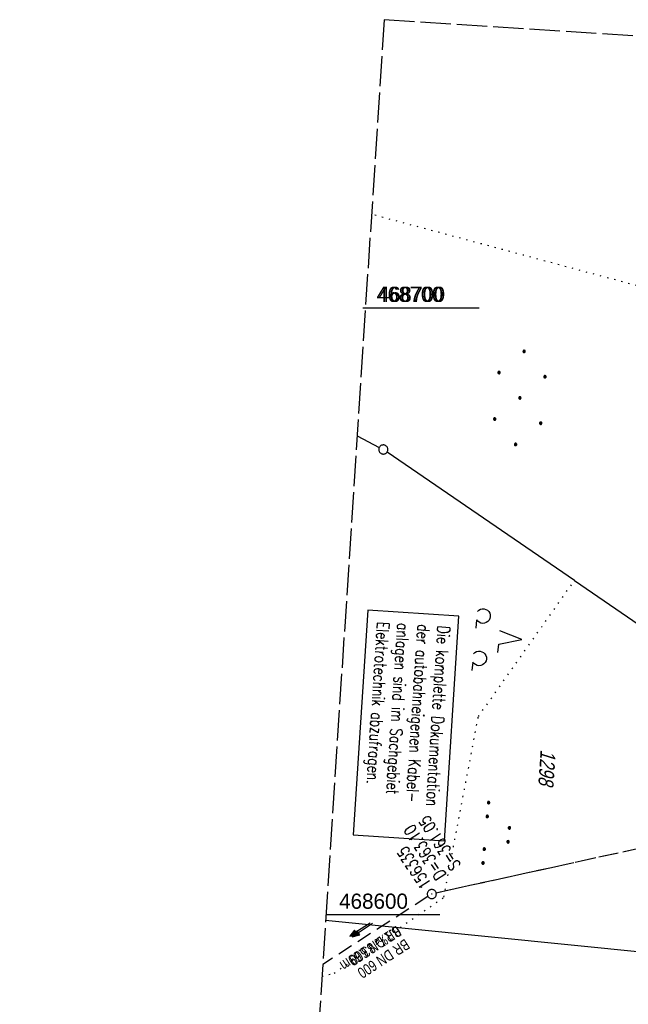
# Model space of a CAD drawing. Extents: x 510891 to 511237, y 467806 to 468748.
# Tile 22 of 28: x 510891 to 510991, y 468585 to 468748. Entities that reach past the tile are written whole.
import ezdxf

# ---------------------------------------------------------------- set-up
doc = ezdxf.new("R2010")
doc.units = 0
doc.header["$LTSCALE"] = 10
doc.header["$MEASUREMENT"] = 0
for name, pattern in [('AUSGEZOGEN', [0]), ('LT00', [0]), ('LT12', [0.4, 0.3, -0.1]), ('LT14', [0.6, 0.5, -0.1]), ('PUNKTX2_STR', [0.6, 0.1, -0.5]), ('STRICHLINIE2', [0.375, 0.25, -0.125])]:
    doc.linetypes.add(name, pattern=pattern)
doc.layers.get('0').update_dxf_attribs({"linetype": 'LT00'})
for name, color, linetype in [('--EK_Halt-Pfeil', 4, 'LT00'), ('--EK_Haltung', 7, 'STRICHLINIE2'), ('--EK_Haltung-Text', 140, 'LT00'), ('--EK_Schacht-Text', 5, 'LT00'), ('--EL_Halt-Pfeil', 4, 'LT00'), ('--EL_Haltung', 182, 'STRICHLINIE2'), ('--EL_Haltung-Text', 182, 'LT00'), ('BAB-KABEL_TEXT_KASTEN', 224, 'Continuous'), ('DFK_FLUR_NR', 250, 'LT00'), ('DFK_GZPKT', 250, 'LT00'), ('DFK_KATASTER', 250, 'LT00'), ('DFK_NUTZUNG', 250, 'LT00'), ('DFK_NUTZUNGSGRENZE', 70, 'PUNKTX2_STR'), ('DL', 182, 'LT12'), ('V098_RASTER', 250, 'LT00'), ('V099_KA_PRUF', 182, 'LT00'), ('V099_RASTER', 250, 'LT00')]:
    doc.layers.add(name, color=color, linetype=linetype)
doc.layers.add('-BLATT_099-RAND', color=7, linetype='LT14', plot=False)
doc.styles.add('Haltungsbeschriftung', font='ARIAL.TTF', dxfattribs={"width": 0.75})
doc.styles.add('ROMANS', font='romans.shx', dxfattribs={"width": 0.8})
doc.styles.add('schachtbeschriftung', font='romans.shx', dxfattribs={"width": 0.75, "height": 2})
doc.styles.get("Standard").update_dxf_attribs({"font": 'ARIAL.TTF'})

# ---------------------------------------------------------------- blocks, each defined once
blk = doc.blocks.new('SYMB7010')
at = {"color": 0, "linetype": 'ByBlock'}
for points in [[(-0.031408, 0.499213), (-0.093728, 0.49134), (-0.15457, 0.475719), (-0.212975, 0.452595), (-0.268021, 0.422333), (-0.31884, 0.385411), (-0.36463, 0.342411), (-0.40467, 0.29401), (-0.438329, 0.240973), (-0.465074, 0.184136), (-0.484486, 0.124395), (-0.496256, 0.062692), (-0.5002, 0)], [(-0.5002, 0), (-0.496256, -0.062692), (-0.484486, -0.124395), (-0.465075, -0.184136), (-0.438329, -0.240973), (-0.404671, -0.29401), (-0.36463, -0.342411), (-0.31884, -0.385411), (-0.268021, -0.422333), (-0.212975, -0.452595), (-0.154571, -0.475719), (-0.093728, -0.49134), (-0.031408, -0.499213), (0.031408, -0.499213)], [(0.5002, 0), (0.496256, 0.062692), (0.484485, 0.124395), (0.465074, 0.184136), (0.438329, 0.240973), (0.40467, 0.29401), (0.36463, 0.342411), (0.31884, 0.385411), (0.268021, 0.422333), (0.212975, 0.452595), (0.15457, 0.475719), (0.093728, 0.49134), (0.031408, 0.499213), (-0.031408, 0.499213)], [(0.031408, -0.499213), (0.093728, -0.491341), (0.15457, -0.475719), (0.212975, -0.452595), (0.268021, -0.422333), (0.31884, -0.385411), (0.36463, -0.342411), (0.404671, -0.294011), (0.438329, -0.240974), (0.465075, -0.184136), (0.484486, -0.124395), (0.496256, -0.062692), (0.500201, 0)]]:
    blk.add_lwpolyline(points, dxfattribs=at)
blk = doc.blocks.new('SYMB7201')
at = {"color": 0, "linetype": 'ByBlock'}
for p, q in [((0, 0.385), (-0.11, 0.015)), ((-0.255, -0.385), (-0.115, -0.385)), ((0.445, -0.385), (0.585, -0.385))]:
    blk.add_line(p, q, dxfattribs=at)
for points in [[(0.25, 0.015), (0.11, 0.015), (0, 0.385)], [(-0.393816, -0.383308), (-0.416239, -0.362945), (-0.432849, -0.337617), (-0.442589, -0.308936), (-0.444836, -0.27873), (-0.439449, -0.248923), (-0.426769, -0.221415), (-0.407606, -0.197958), (-0.38318, -0.180047), (-0.355047, -0.168823), (-0.325, -0.165), (-0.294953, -0.168823), (-0.26682, -0.180047), (-0.242394, -0.197959), (-0.223231, -0.221415), (-0.210551, -0.248923), (-0.205164, -0.27873), (-0.207411, -0.308936), (-0.21715, -0.337617), (-0.233761, -0.362945), (-0.256184, -0.383308)], [(0.306185, -0.383308), (0.283761, -0.362945), (0.267151, -0.337617), (0.257411, -0.308936), (0.255164, -0.27873), (0.260552, -0.248923), (0.273231, -0.221415), (0.292394, -0.197958), (0.31682, -0.180047), (0.344953, -0.168823), (0.375, -0.165), (0.405047, -0.168823), (0.43318, -0.180047), (0.457606, -0.197959), (0.476769, -0.221415), (0.489449, -0.248923), (0.494836, -0.27873), (0.492589, -0.308936), (0.48285, -0.337617), (0.466239, -0.362945), (0.443816, -0.383308)]]:
    blk.add_lwpolyline(points, dxfattribs=at)
blk = doc.blocks.new('Ackerland7')
at = {"layer": 'DFK_NUTZUNG', "color": 0, "linetype": 'ByBlock'}
for p, q in [((-4, 3.93), (-4, 3.67)), ((-3.95, 3.63), (-3.95, 3.97)), ((-3.9, 3.99), (-3.9, 3.61)), ((-3.85, 3.6), (-3.85, 4)), ((-3.8, 3.99), (-3.8, 3.61)), ((-3.75, 3.63), (-3.75, 3.97)), ((-3.7, 3.93), (-3.7, 3.67)), ((-3.65, 3.8), (-3.65, 3.8)), ((3.7, 3.93), (3.7, 3.67)), ((3.75, 3.63), (3.75, 3.97)), ((3.8, 3.99), (3.8, 3.61)), ((3.85, 3.6), (3.85, 4)), ((3.9, 3.99), (3.9, 3.61)), ((3.95, 3.63), (3.95, 3.97)), ((4, 3.93), (4, 3.67)), ((4.05, 3.8), (4.05, 3.8)), ((-7.85, 0.13), (-7.85, -0.13)), ((-7.8, -0.17), (-7.8, 0.17)), ((-7.75, 0.19), (-7.75, -0.19)), ((-7.7, -0.2), (-7.7, 0.2)), ((-7.65, 0.19), (-7.65, -0.19)), ((-7.6, -0.17), (-7.6, 0.17)), ((-7.55, 0.13), (-7.55, -0.13)), ((-7.5, 0), (-7.5, 0)), ((-0.15, 0.13), (-0.15, -0.13)), ((-0.1, -0.17), (-0.1, 0.17)), ((-0.05, 0.19), (-0.05, -0.19)), ((0, -0.2), (0, 0.2)), ((0.05, 0.19), (0.05, -0.19)), ((0.1, -0.17), (0.1, 0.17)), ((0.15, 0.13), (0.15, -0.13)), ((0.2, 0), (0.2, 0)), ((7.55, 0.13), (7.55, -0.13)), ((7.6, -0.17), (7.6, 0.17)), ((7.65, 0.19), (7.65, -0.19)), ((7.7, -0.2), (7.7, 0.2)), ((7.75, 0.19), (7.75, -0.19)), ((7.8, -0.17), (7.8, 0.17)), ((7.85, 0.13), (7.85, -0.13)), ((7.9, 0), (7.9, 0)), ((-4, -3.67), (-4, -3.93)), ((-3.95, -3.97), (-3.95, -3.63)), ((-3.9, -3.61), (-3.9, -3.99)), ((-3.85, -4), (-3.85, -3.6)), ((-3.8, -3.61), (-3.8, -3.99)), ((-3.75, -3.97), (-3.75, -3.63)), ((-3.7, -3.67), (-3.7, -3.93)), ((-3.65, -3.8), (-3.65, -3.8)), ((3.7, -3.67), (3.7, -3.93)), ((3.75, -3.97), (3.75, -3.63)), ((3.8, -3.61), (3.8, -3.99)), ((3.85, -4), (3.85, -3.6)), ((3.9, -3.61), (3.9, -3.99)), ((3.95, -3.97), (3.95, -3.63)), ((4, -3.67), (4, -3.93)), ((4.05, -3.8), (4.05, -3.8))]:
    blk.add_line(p, q, dxfattribs=at)
for points in [[(-3.65, 3.8), (-3.67, 3.89), (-3.73, 3.96), (-3.81, 3.99), (-3.89, 3.99), (-3.97, 3.96), (-4.03, 3.89), (-4.05, 3.8), (-4.03, 3.71), (-3.97, 3.64), (-3.89, 3.6), (-3.81, 3.6), (-3.73, 3.64), (-3.67, 3.71), (-3.65, 3.8)], [(4.05, 3.8), (4.03, 3.89), (3.97, 3.96), (3.89, 3.99), (3.81, 3.99), (3.73, 3.96), (3.67, 3.89), (3.65, 3.8), (3.67, 3.71), (3.73, 3.64), (3.81, 3.61), (3.89, 3.61), (3.97, 3.64), (4.03, 3.71), (4.05, 3.8)], [(-7.5, 0), (-7.52, 0.09), (-7.58, 0.16), (-7.66, 0.19), (-7.74, 0.19), (-7.82, 0.16), (-7.88, 0.09), (-7.9, 0)], [(0.2, 0), (0.18, 0.09), (0.12, 0.16), (0.04, 0.19), (-0.04, 0.19), (-0.12, 0.16), (-0.18, 0.09), (-0.2, 0)], [(-0.2, 0), (-0.18, -0.09), (-0.12, -0.16), (-0.04, -0.19), (0.04, -0.19), (0.12, -0.16), (0.18, -0.09), (0.2, 0)], [(7.9, 0), (7.88, 0.09), (7.82, 0.16), (7.74, 0.19), (7.66, 0.19), (7.58, 0.16), (7.52, 0.09), (7.5, 0)], [(7.5, 0), (7.52, -0.09), (7.58, -0.16), (7.66, -0.19), (7.74, -0.19), (7.82, -0.16), (7.88, -0.09), (7.9, 0)], [(-7.9, 0), (-7.88, -0.09), (-7.82, -0.16), (-7.74, -0.19), (-7.66, -0.19), (-7.58, -0.16), (-7.52, -0.09), (-7.5, 0)], [(-3.65, -3.8), (-3.67, -3.71), (-3.73, -3.64), (-3.81, -3.61), (-3.89, -3.61), (-3.97, -3.64), (-4.03, -3.71), (-4.05, -3.8), (-4.03, -3.89), (-3.97, -3.96), (-3.89, -3.99), (-3.81, -3.99), (-3.73, -3.96), (-3.67, -3.89), (-3.65, -3.8)], [(4.05, -3.8), (4.03, -3.71), (3.97, -3.64), (3.89, -3.61), (3.81, -3.61), (3.73, -3.64), (3.67, -3.71), (3.65, -3.8), (3.67, -3.89), (3.73, -3.96), (3.81, -3.99), (3.89, -3.99), (3.97, -3.96), (4.03, -3.89), (4.05, -3.8)]]:
    blk.add_lwpolyline(points, dxfattribs=at)
blk = doc.blocks.new('SYMB7111')
at = {"color": 0, "linetype": 'ByBlock'}
for p, q in [((-0.13, 0.202919), (-0.13, 0.177081)), ((-0.125, 0.172895), (-0.125, 0.207105)), ((-0.12, 0.209164), (-0.12, 0.170836)), ((-0.115, 0.170204), (-0.115, 0.209796)), ((-0.11, 0.209164), (-0.11, 0.170836)), ((-0.105, 0.172895), (-0.105, 0.207105)), ((-0.1, 0.202919), (-0.1, 0.177081)), ((-0.095, 0.189874), (-0.095, 0.190146)), ((0.1, 0.202919), (0.1, 0.177081)), ((0.105, 0.172895), (0.105, 0.207105)), ((0.11, 0.209164), (0.11, 0.170836)), ((0.115, 0.170204), (0.115, 0.209796)), ((0.12, 0.209164), (0.12, 0.170836)), ((0.125, 0.172895), (0.125, 0.207105)), ((0.13, 0.202919), (0.13, 0.177081)), ((0.135, 0.189874), (0.135, 0.190146)), ((-0.515, -0.177081), (-0.515, -0.202919)), ((-0.51, -0.207105), (-0.51, -0.172895)), ((-0.505, -0.170836), (-0.505, -0.209164)), ((-0.5, -0.209796), (-0.5, -0.170204)), ((-0.495, -0.170836), (-0.495, -0.209164)), ((-0.49, -0.207105), (-0.49, -0.172895)), ((-0.485, -0.177081), (-0.485, -0.202919)), ((-0.48, -0.190126), (-0.48, -0.189854)), ((-0.285, -0.177081), (-0.285, -0.202919)), ((-0.28, -0.207105), (-0.28, -0.172895)), ((-0.275, -0.170836), (-0.275, -0.209164)), ((-0.27, -0.209796), (-0.27, -0.170204)), ((-0.265, -0.170836), (-0.265, -0.209164)), ((-0.26, -0.207105), (-0.26, -0.172895)), ((-0.255, -0.177081), (-0.255, -0.202919)), ((-0.25, -0.190126), (-0.25, -0.189854)), ((0.255, -0.177081), (0.255, -0.202919)), ((0.26, -0.207105), (0.26, -0.172895)), ((0.265, -0.170836), (0.265, -0.209164)), ((0.27, -0.209796), (0.27, -0.170204)), ((0.275, -0.170836), (0.275, -0.209164)), ((0.28, -0.207105), (0.28, -0.172895)), ((0.285, -0.177081), (0.285, -0.202919)), ((0.29, -0.190126), (0.29, -0.189854)), ((0.485, -0.177081), (0.485, -0.202919)), ((0.49, -0.207105), (0.49, -0.172895)), ((0.495, -0.170836), (0.495, -0.209164)), ((0.5, -0.209796), (0.5, -0.170204)), ((0.505, -0.170836), (0.505, -0.209164)), ((0.51, -0.207105), (0.51, -0.172895)), ((0.515, -0.177081), (0.515, -0.202919)), ((0.52, -0.190126), (0.52, -0.189854))]:
    blk.add_line(p, q, dxfattribs=at)
for points in [[(-0.095, 0.19), (-0.096981, 0.198678), (-0.10253, 0.205637), (-0.11055, 0.209499), (-0.11945, 0.209499), (-0.12747, 0.205637), (-0.133019, 0.198678), (-0.135, 0.19), (-0.133019, 0.181322), (-0.12747, 0.174363), (-0.11945, 0.170501), (-0.11055, 0.170501), (-0.10253, 0.174363), (-0.096981, 0.181322), (-0.095, 0.19)], [(0.135, 0.19), (0.133019, 0.198678), (0.12747, 0.205637), (0.11945, 0.209499), (0.11055, 0.209499), (0.10253, 0.205637), (0.096981, 0.198678), (0.095, 0.19), (0.096981, 0.181322), (0.10253, 0.174363), (0.11055, 0.170501), (0.11945, 0.170501), (0.12747, 0.174363), (0.133019, 0.181322), (0.135, 0.19)], [(-0.48, -0.19), (-0.481981, -0.181322), (-0.48753, -0.174363), (-0.49555, -0.170501), (-0.50445, -0.170501), (-0.51247, -0.174363), (-0.518019, -0.181322), (-0.52, -0.19), (-0.518019, -0.198678), (-0.51247, -0.205637), (-0.50445, -0.209499), (-0.49555, -0.209499), (-0.48753, -0.205637), (-0.481981, -0.198678), (-0.48, -0.19)], [(-0.25, -0.19), (-0.251981, -0.181322), (-0.25753, -0.174363), (-0.26555, -0.170501), (-0.27445, -0.170501), (-0.28247, -0.174363), (-0.288019, -0.181322), (-0.29, -0.19), (-0.288019, -0.198678), (-0.28247, -0.205637), (-0.27445, -0.209499), (-0.26555, -0.209499), (-0.25753, -0.205637), (-0.251981, -0.198678), (-0.25, -0.19)], [(0.29, -0.19), (0.288019, -0.181322), (0.28247, -0.174363), (0.27445, -0.170501), (0.26555, -0.170501), (0.25753, -0.174363), (0.251981, -0.181322), (0.25, -0.19), (0.251981, -0.198678), (0.25753, -0.205637), (0.26555, -0.209499), (0.27445, -0.209499), (0.28247, -0.205637), (0.288019, -0.198678), (0.29, -0.19)], [(0.52, -0.19), (0.518019, -0.181322), (0.51247, -0.174363), (0.50445, -0.170501), (0.49555, -0.170501), (0.48753, -0.174363), (0.481981, -0.181322), (0.48, -0.19), (0.481981, -0.198678), (0.48753, -0.205637), (0.49555, -0.209499), (0.50445, -0.209499), (0.51247, -0.205637), (0.518019, -0.198678), (0.52, -0.19)]]:
    blk.add_lwpolyline(points, dxfattribs=at)
blk = doc.blocks.new('SYMB0003')
at = {"color": 0, "linetype": 'ByBlock'}
for p, q in [((-0.015712, 0), (0.010166, 0.012015)), ((0, -0.021257), (-0.015712, 0)), ((0.010166, 0.012015), (0, -0.021257))]:
    blk.add_line(p, q, dxfattribs=at)
for points in [[(-0.031395, 0.499013), (-0.093691, 0.491144), (-0.154509, 0.475528), (-0.21289, 0.452414), (-0.267913, 0.422164), (-0.318712, 0.385257), (-0.364484, 0.342274), (-0.404509, 0.293893), (-0.438154, 0.240877), (-0.464888, 0.184062), (-0.484292, 0.124345), (-0.496058, 0.062667), (-0.5, 0)], [(-0.5, 0), (-0.496058, -0.062667), (-0.484292, -0.124345), (-0.464888, -0.184062), (-0.438154, -0.240877), (-0.404509, -0.293893), (-0.364485, -0.342274), (-0.318712, -0.385257), (-0.267914, -0.422164), (-0.21289, -0.452414), (-0.154509, -0.475529), (-0.093691, -0.491144), (-0.031395, -0.499014), (0.031395, -0.499014)], [(0.5, 0), (0.496057, 0.062667), (0.484292, 0.124345), (0.464888, 0.184062), (0.438153, 0.240877), (0.404509, 0.293893), (0.364484, 0.342274), (0.318712, 0.385257), (0.267913, 0.422164), (0.21289, 0.452414), (0.154509, 0.475528), (0.093691, 0.491144), (0.031395, 0.499013), (-0.031395, 0.499013)], [(0.031395, -0.499014), (0.093691, -0.491144), (0.154509, -0.475529), (0.21289, -0.452414), (0.267914, -0.422164), (0.318712, -0.385257), (0.364485, -0.342274), (0.404509, -0.293893), (0.438154, -0.240877), (0.464889, -0.184062), (0.484292, -0.124345), (0.496058, -0.062667), (0.5, 0)]]:
    blk.add_lwpolyline(points, dxfattribs=at)
blk = doc.blocks.new('SYMB0070')
at = {"color": 0, "linetype": 'ByBlock'}
for p, q in [((-0.5, 0), (0.2, 0)), ((0.5, 0), (0.2, 0.1)), ((0.2, 0.1), (0.2, 0)), ((0.468, 0), (0.21, 0.086)), ((0.21, 0.086), (0.21, -0.086)), ((0.21, -0.086), (0.468, 0)), ((0.22, -0.072), (0.437, 0)), ((0.23, -0.058), (0.405, 0)), ((0.24, -0.045), (0.374, 0)), ((0.342, 0), (0.25, 0.031)), ((0.25, 0.031), (0.25, -0.031)), ((0.25, -0.031), (0.342, 0)), ((0.26, -0.017), (0.31, 0)), ((0.27, -0.003), (0.279, 0))]:
    blk.add_line(p, q, dxfattribs=at)
for points in [[(0.2, 0), (0.2, -0.1), (0.5, 0)], [(0.437, 0), (0.22, 0.072), (0.22, -0.072)], [(0.405, 0), (0.23, 0.058), (0.23, -0.058)], [(0.374, 0), (0.24, 0.045), (0.24, -0.045)], [(0.31, 0), (0.26, 0.017), (0.26, -0.017)], [(0.279, 0), (0.27, 0.003), (0.27, -0.003)]]:
    blk.add_lwpolyline(points, dxfattribs=at)

msp = doc.modelspace()

# ---------------------------------------------------------------- linework, layer by layer
at = {"layer": '--EK_Haltung'}
for p, q in [((511051.76, 468623.86), (510959.53, 468603.6)), ((510958.17, 468603.03), (510940.84, 468591.82))]:
    msp.add_line(p, q, dxfattribs=at)
at = {"layer": '--EL_Haltung'}
for p, q in [((511051.76, 468623.86), (510959.53, 468603.6)), ((510958.17, 468603.03), (510940.84, 468591.82))]:
    msp.add_line(p, q, dxfattribs=at)
at = {"layer": '-BLATT_099-RAND'}
msp.add_lwpolyline([(510950.96, 468747.5), (510890.95, 467824.45), (511177.35, 467805.83), (511237.36, 468728.88), (510950.96, 468747.5)], dxfattribs=at)
at = {"layer": 'BAB-KABEL_TEXT_KASTEN', "linetype": 'AUSGEZOGEN'}
msp.add_lwpolyline([(510948.25, 468650.18), (510945.84, 468613.19), (510960.87, 468612.22), (510963.27, 468649.2)], close=True, dxfattribs=at)
at = {"layer": 'DFK_KATASTER'}
for p, q in [((510946.5, 468678.93), (510950.16, 468677.03)), ((510982.29, 468655.09), (510951.44, 468676.26)), ((510982.29, 468655.09), (511021.95, 468627.88)), ((510941.32, 468599.14), (511010.89, 468592.13))]:
    msp.add_line(p, q, dxfattribs=at)
at = {"layer": 'DFK_NUTZUNGSGRENZE', "ltscale": 0.2}
for p, q in [((511050.45, 468688.11), (510948.88, 468715.42)), ((510966.47, 468632.67), (510982.29, 468655.09)), ((510960.78, 468602.91), (510966.47, 468632.67)), ((510942.74, 468590.4), (510960.78, 468602.91)), ((510940.71, 468589.85), (510942.74, 468590.4))]:
    msp.add_line(p, q, dxfattribs=at)
at = {"layer": 'DL'}
msp.add_line((511051.76, 468623.86), (510959.53, 468603.6), dxfattribs=at)
at = {"layer": 'V098_RASTER'}
msp.add_line((510947.46, 468700), (510966.28, 468700), dxfattribs=at)
at = {"layer": 'V099_RASTER'}
for p, q in [((510947.87, 468700), (510966.6, 468700)), ((510960.1, 468600), (510941.37, 468600))]:
    msp.add_line(p, q, dxfattribs=at)

# ---------------------------------------------------------------- block references
at = {"layer": '--EK_Halt-Pfeil', "xscale": 4.000000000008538, "yscale": 4, "zscale": 4, "rotation": 212.8867200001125}
msp.add_blockref('SYMB0070', (510946.99, 468597.56), dxfattribs=at)
at = {"layer": '--EL_Halt-Pfeil', "xscale": 4.000000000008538, "yscale": 4, "zscale": 4, "rotation": 212.8867200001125}
msp.add_blockref('SYMB0070', (510947.38, 468597.48), dxfattribs=at)
at = {"layer": 'DFK_GZPKT', "xscale": 1.500000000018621, "yscale": 1.5, "zscale": 1.5, "rotation": 264.7377099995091}
msp.add_blockref('SYMB7010', (510950.82, 468676.68), dxfattribs=at)
at = {"layer": 'DFK_NUTZUNG', "rotation": 264.7376999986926}
msp.add_blockref('Ackerland7', (510973.3, 468685.18), dxfattribs=at)
at = {"layer": 'DFK_NUTZUNG', "yscale": 10, "zscale": 10}
for name, p, xscale, rotation in [('SYMB7201', (510969.78, 468645.73), 10.00000000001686, 264.7377100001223), ('SYMB7111', (510969.58, 468613.35), 9.999999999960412, 264.7377000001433)]:
    msp.add_blockref(name, p, dxfattribs=dict(at, xscale=xscale, rotation=rotation))
at = {"layer": 'V099_KA_PRUF', "xscale": 1.500000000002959, "yscale": 1.5, "zscale": 1.5, "rotation": 266.2803000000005}
msp.add_blockref('SYMB0003', (510958.8, 468603.43), dxfattribs=at)

# ---------------------------------------------------------------- texts
at = {"layer": '--EK_Haltung-Text', "style": 'Haltungsbeschriftung', "width": 0.75}
for s, p in [('0.1‰ 83.69m', (510953, 468598.27)), ('BR DN 600', (510954.39, 468596.12))]:
    msp.add_text(s, height=1.8, rotation=-147.1133, dxfattribs=at).set_placement(p)
at = {"layer": '--EK_Schacht-Text', "style": 'schachtbeschriftung', "width": 0.75}
for s, p in [('D=363.10', (510961.23, 468606.61)), ('S=361.05', (510963.64, 468608.18)), ('156335', (510958.81, 468605.05))]:
    msp.add_text(s, height=2, rotation=-237.1133, dxfattribs=at).set_placement(p)
at = {"layer": '--EL_Haltung-Text', "style": 'Haltungsbeschriftung', "width": 0.75}
msp.add_text('BR DN 600', height=1.8, rotation=-147.1133, dxfattribs=at).set_placement((510953, 468598.27))
at = {"layer": 'BAB-KABEL_TEXT_KASTEN', "insert": (510961.79, 468647.56), "char_height": 2, "width": 33.7438, "attachment_point": 1, "rotation": 266.2803, "style": 'ROMANS'}
msp.add_mtext('{\\W0.75;Die komplette Dokumentation der autobahneigenen Kabel-\\Panlagen sind im Sachgebiet Elektrotechnik abzufragen.}', dxfattribs=at)
at = {"layer": 'DFK_FLUR_NR', "oblique": 13.754, "width": 0.75}
msp.add_text('1298', height=2.5, rotation=266.2803, dxfattribs=at).set_placement((510976.72, 468627.27))
at = {"layer": 'V098_RASTER', "width": 0.941}
msp.add_text(' 468700', height=2.5, rotation=0.0007, dxfattribs=at).set_placement((510948.78, 468701))
at = {"layer": 'V099_RASTER'}
for s, width, p in [(' 468700', 0.941, (510949.1, 468701)), (' 468600', 0.972, (510942.6, 468601))]:
    msp.add_text(s, height=2.5, rotation=0.0004, dxfattribs=dict(at, width=width)).set_placement(p)

doc.saveas('drawing.dxf')
